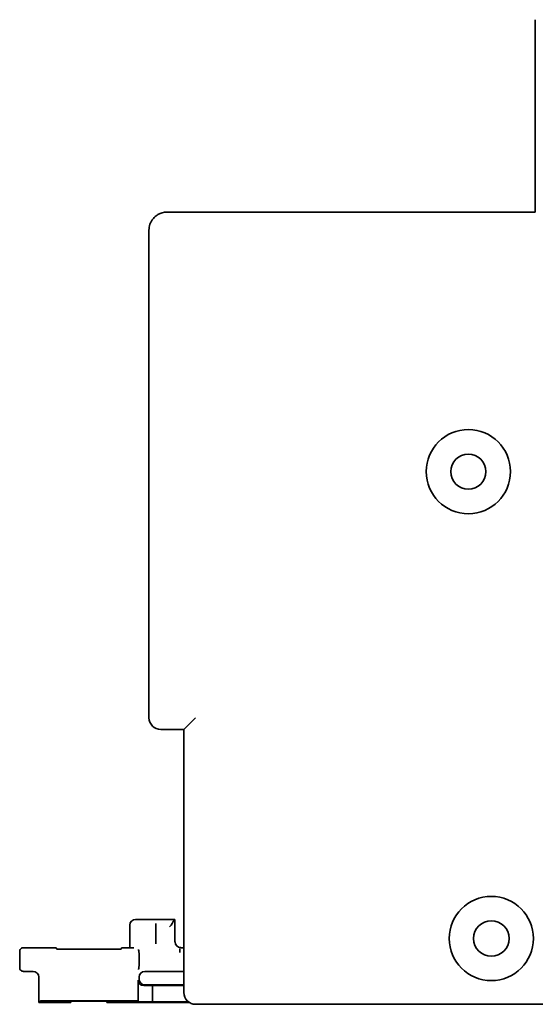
# Model space of a CAD drawing. Header units: millimetres. Extents: x 191 to 396, y 67 to 223.
# Tile 4 of 14: x 296 to 330, y 67 to 132. Entities that reach past the tile are written whole.
import ezdxf

# ---------------------------------------------------------------- set-up
doc = ezdxf.new("R2010")
doc.units = ezdxf.units.MM
doc.layers.add('Visible (ISO)', color=7, linetype='Continuous', lineweight=35)

msp = doc.modelspace()

# ---------------------------------------------------------------- linework, layer by layer
at = {"layer": 'Visible (ISO)'}
for p, q in [((330.038, 131.876), (330.038, 119.1)), ((305.578, 119.1), (330.038, 119.1)), ((304.384, 85.547), (304.384, 117.906)), ((307.483, 85.547), (306.696, 84.759)), ((305.172, 84.759), (306.696, 84.759)), ((306.696, 84.759), (306.696, 67.309)), ((303.495, 72.161), (306.112, 72.161)), ((306.002, 72.051), (306.112, 72.161)), ((306.112, 72.161), (306.112, 70.662)), ((303.114, 70.281), (303.114, 71.78)), ((304.842, 71.791), (304.842, 71.889)), ((304.842, 70.544), (304.842, 71.664)), ((295.799, 68.96), (295.799, 70.027)), ((298.23, 70.281), (296.053, 70.281)), ((298.255, 70.188), (298.23, 70.281)), ((302.169, 70.182), (298.624, 70.182)), ((302.539, 70.188), (302.564, 70.281)), ((303.114, 70.281), (302.564, 70.281)), ((303.123, 70.272), (303.114, 70.281)), ((304.842, 70.544), (304.842, 70.544)), ((306.423, 69.969), (306.427, 70.223)), ((306.434, 70.223), (306.434, 69.969)), ((306.696, 70.281), (306.493, 70.281)), ((303.724, 69.9), (303.724, 69.087)), ((296.053, 68.706), (296.688, 68.706)), ((304.105, 68.706), (306.696, 68.706)), ((297.069, 68.325), (297.069, 66.649)), ((303.66, 66.713), (303.66, 68.134)), ((303.724, 68.198), (303.724, 68.325)), ((304.613, 67.774), (304.049, 67.762)), ((306.696, 67.817), (304.105, 67.817)), ((306.696, 67.774), (304.613, 67.774)), ((304.613, 66.692), (304.613, 67.774)), ((297.172, 66.752), (297.069, 66.649)), ((303.241, 66.758), (297.553, 66.758)), ((299.182, 66.726), (299.203, 66.649)), ((301.245, 66.733), (299.548, 66.733)), ((301.611, 66.726), (301.59, 66.649)), ((303.66, 66.713), (303.622, 66.752)), ((304.613, 66.692), (303.66, 66.713)), ((306.994, 66.692), (304.613, 66.692)), ((297.069, 66.649), (299.203, 66.649)), ((301.59, 66.649), (307.054, 66.649)), ((307.483, 66.522), (334.014, 66.522))]:
    msp.add_line(p, q, dxfattribs=at)
for centre, radius in [((325.593, 101.879), 2.794), ((325.593, 101.879), 1.168), ((327.117, 70.891), 2.794), ((327.117, 70.891), 1.181)]:
    msp.add_circle(centre, radius, dxfattribs=at)
for centre, radius, start, end in [((305.578, 117.906), 1.194, 90, 120), ((305.172, 85.547), 0.787, 180, 270), ((296.053, 70.027), 0.254, 89.99639, 180.00361), ((296.053, 68.96), 0.254, 179.99639, 270.00361), ((307.483, 67.309), 0.787, 180, 270)]:
    msp.add_arc(centre, radius, start, end, dxfattribs=at)
for centre, major_axis, ratio, start_param, end_param in [((303.496, 71.78), (-0.269, 0.269), 0.999695, 5.497939, 7.068431), ((305.618, 71.668), (0.375, 0.378), 0.176324, 4.885835, 6.090113), ((306.002, 71.67), (0, -0.381), 0.018694, 3.160286, 3.510404), ((306.493, 70.662), (-0.269, -0.269), 0.999695, 5.497939, 7.068431), ((298.649, 70.188), (-0.394, 0), 0.017345, 0.004627, 1.508386), ((302.144, 70.188), (-0.394, 0), 0.017345, 1.633206, 3.136965), ((303.679, 69.9), (0.001, -0.254), 0.176324, 1.56971, 3.123579), ((306.445, 71.884), (-0.014, -1.662), 0.478918, 6.279225, 6.287438), ((296.688, 68.325), (0.269, 0.269), 0.999695, 5.497939, 7.068431), ((303.679, 69.087), (0.001, 0.254), 0.176324, 3.159606, 4.713475), ((304.105, 68.325), (-0.269, 0.269), 0.999695, 5.497939, 7.068431), ((304.049, 68.143), (-0.36, -0.153), 0.968902, 5.892738, 7.463229), ((304.105, 68.198), (-0.269, -0.269), 0.999695, 5.497939, 7.068431), ((297.553, 66.751), (-0.381, 0), 0.017455, 4.712389, 6.265732), ((299.577, 66.726), (0.395, 0), 0.017486, 1.642543, 3.146302), ((301.217, 66.726), (0.395, 0), 0.017486, 6.278476, 7.782235), ((303.241, 66.751), (-0.381, 0), 0.017455, 3.159046, 4.712389)]:
    msp.add_ellipse(centre, major_axis=major_axis, ratio=ratio, start_param=start_param, end_param=end_param, dxfattribs=at)
for points, knots in [([(304.384, 117.906), (304.384, 117.973), (304.39, 118.039), (304.401, 118.104), (304.412, 118.17), (304.429, 118.234), (304.45, 118.295), (304.471, 118.357), (304.497, 118.415), (304.526, 118.47), (304.555, 118.524), (304.588, 118.576), (304.623, 118.623), (304.659, 118.67), (304.697, 118.713), (304.736, 118.752), (304.775, 118.791), (304.816, 118.826), (304.857, 118.857), (304.898, 118.889), (304.94, 118.916), (304.981, 118.94)], [0, 0, 0, 0, 0.142857, 0.142857, 0.142857, 0.285714, 0.285714, 0.285714, 0.428571, 0.428571, 0.428571, 0.571429, 0.571429, 0.571429, 0.714286, 0.714286, 0.714286, 0.857143, 0.857143, 0.857143, 1, 1, 1, 1]), ([(304.842, 71.664), (304.842, 71.666), (304.842, 71.668), (304.842, 71.67), (304.842, 71.682), (304.842, 71.692), (304.842, 71.703), (304.842, 71.706), (304.842, 71.709), (304.842, 71.712), (304.842, 71.721), (304.842, 71.73), (304.842, 71.738), (304.842, 71.742), (304.842, 71.745), (304.842, 71.749), (304.842, 71.755), (304.842, 71.761), (304.842, 71.766), (304.842, 71.77), (304.842, 71.773), (304.842, 71.776), (304.842, 71.779), (304.842, 71.782), (304.842, 71.785), (304.842, 71.787), (304.842, 71.789), (304.842, 71.79), (304.842, 71.791), (304.842, 71.791), (304.842, 71.791)], [0, 0, 0, 0, 0.031025, 0.031025, 0.031025, 0.2, 0.2, 0.2, 0.251608, 0.251608, 0.251608, 0.4, 0.4, 0.4, 0.470921, 0.470921, 0.470921, 0.6, 0.6, 0.6, 0.690262, 0.690262, 0.690262, 0.8, 0.8, 0.8, 0.911875, 0.911875, 0.911875, 1, 1, 1, 1]), ([(303.386, 70.264), (303.379, 70.264), (303.373, 70.264), (303.366, 70.264), (303.336, 70.265), (303.307, 70.265), (303.281, 70.266), (303.279, 70.266), (303.278, 70.266), (303.276, 70.266), (303.246, 70.267), (303.219, 70.267), (303.197, 70.268), (303.194, 70.268), (303.191, 70.268), (303.188, 70.268), (303.169, 70.269), (303.153, 70.27), (303.143, 70.27), (303.133, 70.271), (303.126, 70.272), (303.124, 70.272), (303.124, 70.272), (303.123, 70.272), (303.123, 70.272)], [0, 0, 0, 0, 0.044679, 0.044679, 0.044679, 0.25, 0.25, 0.25, 0.262054, 0.262054, 0.262054, 0.5, 0.5, 0.5, 0.532393, 0.532393, 0.532393, 0.75, 0.75, 0.75, 0.957967, 0.957967, 0.957967, 1, 1, 1, 1]), ([(306.423, 69.969), (306.425, 69.969), (306.427, 69.969), (306.429, 69.969), (306.43, 69.969), (306.432, 69.969), (306.434, 69.969)], [0, 0, 0, 0, 0.5, 0.5, 0.5, 1, 1, 1, 1])]:
    msp.add_open_spline(points, degree=3, knots=knots, dxfattribs=at)

doc.saveas('drawing.dxf')
